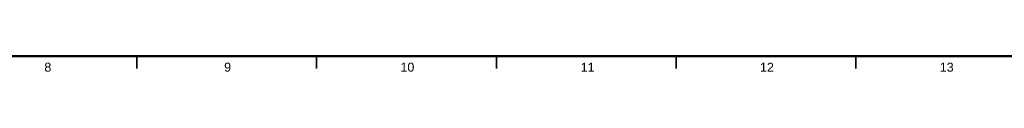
# Model space of a CAD drawing. Header units: millimetres. Extents: x 4 to 1188, y 1 to 840.
# Tile 61 of 256: x 361.93 to 635.79, y 0.57 to 5. Entities that reach past the tile are written whole.
import ezdxf

# ---------------------------------------------------------------- set-up
doc = ezdxf.new("R2010")
doc.units = ezdxf.units.MM
doc.layers.add('256', color=7, linetype='Continuous')
doc.styles.add('Arial Unicode MS', font='Arial Unicode MS')

msp = doc.modelspace()

# ---------------------------------------------------------------- linework, layer by layer
at = {"layer": '256', "color": 18, "linetype": 'Continuous', "lineweight": 50}
msp.add_line((1184, 5), (23, 5), dxfattribs=at)
at = {"layer": '256', "color": 18, "linetype": 'Continuous', "lineweight": 35}
for p, q in [((394.5, 5), (394.5, 1.5)), ((444.5, 5), (444.5, 1.5)), ((494.5, 5), (494.5, 1.5)), ((544.5, 5), (544.5, 1.5)), ((594.5, 5), (594.5, 1.5))]:
    msp.add_line(p, q, dxfattribs=at)

# ---------------------------------------------------------------- texts
at = {"layer": '256', "color": 18, "linetype": 'Continuous', "lineweight": 13, "char_height": 2.5, "attachment_point": 7, "line_spacing_factor": 1.047437, "style": 'Arial Unicode MS'}
for s, insert in [('\\fArial Unicode MS|b0|i0;\\W1.0000;8', (368.7863, 0.6173)), ('\\fArial Unicode MS|b0|i0;\\W1.0000;9', (418.7863, 0.6173)), ('\\fArial Unicode MS|b0|i0;\\W1.0000;10', (467.8151, 0.6173)), ('\\fArial Unicode MS|b0|i0;\\W1.0000;11', (517.9447, 0.6173)), ('\\fArial Unicode MS|b0|i0;\\W1.0000;12', (567.8151, 0.6173)), ('\\fArial Unicode MS|b0|i0;\\W1.0000;13', (617.8151, 0.6173))]:
    msp.add_mtext(s, dxfattribs=dict(at, insert=insert))

doc.saveas('drawing.dxf')
